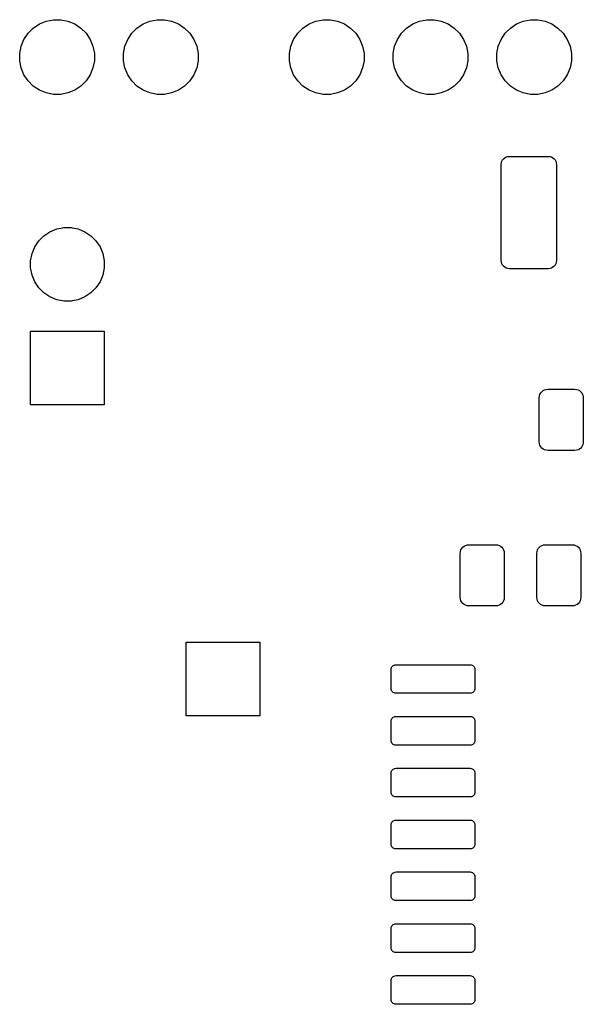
# Model space of a CAD drawing. Extents: x 4.66 to 8.46, y -5.32 to -3.29.
# Tile 5 of 10: x 6.1 to 6.65, y -4.26 to -3.31. Entities that reach past the tile are written whole.
import ezdxf

# ---------------------------------------------------------------- set-up
doc = ezdxf.new("R2010")
doc.units = 0
doc.header["$MEASUREMENT"] = 0
doc.layers.add('BLACK', color=7, linetype='CONTINUOUS')

msp = doc.modelspace()

# ---------------------------------------------------------------- linework, layer by layer
at = {"layer": 'BLACK', "linetype": 'CONTINUOUS'}
for p, q in [((6.1295, -3.31538), (6.13645, -3.31399)), ((6.13645, -3.31399), (6.14355, -3.31399)), ((6.14355, -3.31399), (6.1505, -3.31538)), ((6.2295, -3.31538), (6.23645, -3.31399)), ((6.23645, -3.31399), (6.24355, -3.31399)), ((6.24355, -3.31399), (6.2505, -3.31538)), ((6.3895, -3.31538), (6.39645, -3.31399)), ((6.39645, -3.31399), (6.40355, -3.31399)), ((6.40355, -3.31399), (6.4105, -3.31538)), ((6.4895, -3.31538), (6.49645, -3.31399)), ((6.49645, -3.31399), (6.50355, -3.31399)), ((6.50355, -3.31399), (6.5105, -3.31538)), ((6.5895, -3.31538), (6.59645, -3.31399)), ((6.59645, -3.31399), (6.60355, -3.31399)), ((6.60355, -3.31399), (6.6105, -3.31538)), ((6.11203, -3.32705), (6.11705, -3.32203)), ((6.11705, -3.32203), (6.12294, -3.31809)), ((6.12294, -3.31809), (6.1295, -3.31538)), ((6.1505, -3.31538), (6.15706, -3.31809)), ((6.15706, -3.31809), (6.16295, -3.32203)), ((6.16295, -3.32203), (6.16797, -3.32705)), ((6.21203, -3.32705), (6.21705, -3.32203)), ((6.21705, -3.32203), (6.22294, -3.31809)), ((6.22294, -3.31809), (6.2295, -3.31538)), ((6.2505, -3.31538), (6.25706, -3.31809)), ((6.25706, -3.31809), (6.26295, -3.32203)), ((6.26295, -3.32203), (6.26797, -3.32705)), ((6.37203, -3.32705), (6.37705, -3.32203)), ((6.37705, -3.32203), (6.38294, -3.31809)), ((6.38294, -3.31809), (6.3895, -3.31538)), ((6.4105, -3.31538), (6.41706, -3.31809)), ((6.41706, -3.31809), (6.42295, -3.32203)), ((6.42295, -3.32203), (6.42797, -3.32705)), ((6.47203, -3.32705), (6.47705, -3.32203)), ((6.47705, -3.32203), (6.48294, -3.31809)), ((6.48294, -3.31809), (6.4895, -3.31538)), ((6.5105, -3.31538), (6.51706, -3.31809)), ((6.51706, -3.31809), (6.52295, -3.32203)), ((6.52295, -3.32203), (6.52797, -3.32705)), ((6.57203, -3.32705), (6.57705, -3.32203)), ((6.57705, -3.32203), (6.58294, -3.31809)), ((6.58294, -3.31809), (6.5895, -3.31538)), ((6.6105, -3.31538), (6.61706, -3.31809)), ((6.61706, -3.31809), (6.62295, -3.32203)), ((6.62295, -3.32203), (6.62797, -3.32705)), ((6.10538, -3.3395), (6.10809, -3.33294)), ((6.10809, -3.33294), (6.11203, -3.32705)), ((6.16797, -3.32705), (6.17191, -3.33294)), ((6.17191, -3.33294), (6.17462, -3.3395)), ((6.20538, -3.3395), (6.20809, -3.33294)), ((6.20809, -3.33294), (6.21203, -3.32705)), ((6.26797, -3.32705), (6.27191, -3.33294)), ((6.27191, -3.33294), (6.27462, -3.3395)), ((6.36538, -3.3395), (6.36809, -3.33294)), ((6.36809, -3.33294), (6.37203, -3.32705)), ((6.42797, -3.32705), (6.43191, -3.33294)), ((6.43191, -3.33294), (6.43462, -3.3395)), ((6.46538, -3.3395), (6.46809, -3.33294)), ((6.46809, -3.33294), (6.47203, -3.32705)), ((6.52797, -3.32705), (6.53191, -3.33294)), ((6.53191, -3.33294), (6.53462, -3.3395)), ((6.56538, -3.3395), (6.56809, -3.33294)), ((6.56809, -3.33294), (6.57203, -3.32705)), ((6.62797, -3.32705), (6.63191, -3.33294)), ((6.63191, -3.33294), (6.63462, -3.3395)), ((6.10399, -3.34645), (6.10538, -3.3395)), ((6.17462, -3.3395), (6.17601, -3.34645)), ((6.20399, -3.34645), (6.20538, -3.3395)), ((6.27462, -3.3395), (6.27601, -3.34645)), ((6.36399, -3.34645), (6.36538, -3.3395)), ((6.43462, -3.3395), (6.43601, -3.34645)), ((6.46399, -3.34645), (6.46538, -3.3395)), ((6.53462, -3.3395), (6.53601, -3.34645)), ((6.56399, -3.34645), (6.56538, -3.3395)), ((6.63462, -3.3395), (6.63601, -3.34645)), ((6.10399, -3.35355), (6.10399, -3.34645)), ((6.17601, -3.34645), (6.17601, -3.35355)), ((6.20399, -3.35355), (6.20399, -3.34645)), ((6.27601, -3.34645), (6.27601, -3.35355)), ((6.36399, -3.35355), (6.36399, -3.34645)), ((6.43601, -3.34645), (6.43601, -3.35355)), ((6.46399, -3.35355), (6.46399, -3.34645)), ((6.53601, -3.34645), (6.53601, -3.35355)), ((6.56399, -3.35355), (6.56399, -3.34645)), ((6.63601, -3.34645), (6.63601, -3.35355)), ((6.10538, -3.3605), (6.10399, -3.35355)), ((6.10809, -3.36706), (6.10538, -3.3605)), ((6.17462, -3.3605), (6.17191, -3.36706)), ((6.17601, -3.35355), (6.17462, -3.3605)), ((6.20538, -3.3605), (6.20399, -3.35355)), ((6.20809, -3.36706), (6.20538, -3.3605)), ((6.27462, -3.3605), (6.27191, -3.36706)), ((6.27601, -3.35355), (6.27462, -3.3605)), ((6.36538, -3.3605), (6.36399, -3.35355)), ((6.36809, -3.36706), (6.36538, -3.3605)), ((6.43462, -3.3605), (6.43191, -3.36706)), ((6.43601, -3.35355), (6.43462, -3.3605)), ((6.46538, -3.3605), (6.46399, -3.35355)), ((6.46809, -3.36706), (6.46538, -3.3605)), ((6.53462, -3.3605), (6.53191, -3.36706)), ((6.53601, -3.35355), (6.53462, -3.3605)), ((6.56538, -3.3605), (6.56399, -3.35355)), ((6.56809, -3.36706), (6.56538, -3.3605)), ((6.63462, -3.3605), (6.63191, -3.36706)), ((6.63601, -3.35355), (6.63462, -3.3605)), ((6.11203, -3.37295), (6.10809, -3.36706)), ((6.17191, -3.36706), (6.16797, -3.37295)), ((6.21203, -3.37295), (6.20809, -3.36706)), ((6.27191, -3.36706), (6.26797, -3.37295)), ((6.37203, -3.37295), (6.36809, -3.36706)), ((6.43191, -3.36706), (6.42797, -3.37295)), ((6.47203, -3.37295), (6.46809, -3.36706)), ((6.53191, -3.36706), (6.52797, -3.37295)), ((6.57203, -3.37295), (6.56809, -3.36706)), ((6.63191, -3.36706), (6.62797, -3.37295)), ((6.11705, -3.37797), (6.11203, -3.37295)), ((6.12294, -3.38191), (6.11705, -3.37797)), ((6.16295, -3.37797), (6.15706, -3.38191)), ((6.16797, -3.37295), (6.16295, -3.37797)), ((6.21705, -3.37797), (6.21203, -3.37295)), ((6.22294, -3.38191), (6.21705, -3.37797)), ((6.26295, -3.37797), (6.25706, -3.38191)), ((6.26797, -3.37295), (6.26295, -3.37797)), ((6.37705, -3.37797), (6.37203, -3.37295)), ((6.38294, -3.38191), (6.37705, -3.37797)), ((6.42295, -3.37797), (6.41706, -3.38191)), ((6.42797, -3.37295), (6.42295, -3.37797)), ((6.47705, -3.37797), (6.47203, -3.37295)), ((6.48294, -3.38191), (6.47705, -3.37797)), ((6.52295, -3.37797), (6.51706, -3.38191)), ((6.52797, -3.37295), (6.52295, -3.37797)), ((6.57705, -3.37797), (6.57203, -3.37295)), ((6.58294, -3.38191), (6.57705, -3.37797)), ((6.62295, -3.37797), (6.61706, -3.38191)), ((6.62797, -3.37295), (6.62295, -3.37797)), ((6.1295, -3.38462), (6.12294, -3.38191)), ((6.13645, -3.38601), (6.1295, -3.38462)), ((6.14355, -3.38601), (6.13645, -3.38601)), ((6.1505, -3.38462), (6.14355, -3.38601)), ((6.15706, -3.38191), (6.1505, -3.38462)), ((6.2295, -3.38462), (6.22294, -3.38191)), ((6.23645, -3.38601), (6.2295, -3.38462)), ((6.24355, -3.38601), (6.23645, -3.38601)), ((6.2505, -3.38462), (6.24355, -3.38601)), ((6.25706, -3.38191), (6.2505, -3.38462)), ((6.3895, -3.38462), (6.38294, -3.38191)), ((6.39645, -3.38601), (6.3895, -3.38462)), ((6.40355, -3.38601), (6.39645, -3.38601)), ((6.4105, -3.38462), (6.40355, -3.38601)), ((6.41706, -3.38191), (6.4105, -3.38462)), ((6.4895, -3.38462), (6.48294, -3.38191)), ((6.49645, -3.38601), (6.4895, -3.38462)), ((6.50355, -3.38601), (6.49645, -3.38601)), ((6.5105, -3.38462), (6.50355, -3.38601)), ((6.51706, -3.38191), (6.5105, -3.38462)), ((6.5895, -3.38462), (6.58294, -3.38191)), ((6.59645, -3.38601), (6.5895, -3.38462)), ((6.60355, -3.38601), (6.59645, -3.38601)), ((6.6105, -3.38462), (6.60355, -3.38601)), ((6.61706, -3.38191), (6.6105, -3.38462)), ((6.57054, -3.4481), (6.5717, -3.44714)), ((6.5717, -3.44714), (6.57303, -3.44643)), ((6.57303, -3.44643), (6.57446, -3.446)), ((6.57446, -3.446), (6.5762, -3.44583)), ((6.5762, -3.44583), (6.61356, -3.44583)), ((6.61356, -3.44583), (6.6153, -3.446)), ((6.6153, -3.446), (6.61674, -3.44643)), ((6.61674, -3.44643), (6.61806, -3.44714)), ((6.61806, -3.44714), (6.61923, -3.4481)), ((6.56827, -3.45376), (6.56844, -3.45202)), ((6.56827, -3.54624), (6.56827, -3.45376)), ((6.56844, -3.45202), (6.56888, -3.45058)), ((6.56888, -3.45058), (6.56958, -3.44926)), ((6.56958, -3.44926), (6.57054, -3.4481)), ((6.61923, -3.4481), (6.62018, -3.44926)), ((6.62018, -3.44926), (6.62089, -3.45058)), ((6.62089, -3.45058), (6.62132, -3.45202)), ((6.62132, -3.45202), (6.6215, -3.45376)), ((6.6215, -3.45376), (6.6215, -3.54624)), ((6.12245, -3.52739), (6.12739, -3.52245)), ((6.12739, -3.52245), (6.1332, -3.51856)), ((6.1332, -3.51856), (6.13965, -3.51589)), ((6.13965, -3.51589), (6.14553, -3.51472)), ((6.14553, -3.51472), (6.14651, -3.51453)), ((6.14651, -3.51453), (6.15349, -3.51453)), ((6.15349, -3.51453), (6.15447, -3.51472)), ((6.15447, -3.51472), (6.16035, -3.51589)), ((6.16035, -3.51589), (6.1668, -3.51856)), ((6.1668, -3.51856), (6.17261, -3.52245)), ((6.17261, -3.52245), (6.17755, -3.52739)), ((6.11589, -3.53965), (6.11856, -3.5332)), ((6.11856, -3.5332), (6.12245, -3.52739)), ((6.17755, -3.52739), (6.18144, -3.5332)), ((6.18144, -3.5332), (6.18411, -3.53965)), ((6.11453, -3.54651), (6.11589, -3.53965)), ((6.18411, -3.53965), (6.18547, -3.54651)), ((6.11453, -3.55349), (6.11453, -3.54651)), ((6.18547, -3.54651), (6.18547, -3.55349)), ((6.56844, -3.54798), (6.56827, -3.54624)), ((6.56888, -3.54942), (6.56844, -3.54798)), ((6.56958, -3.55074), (6.56888, -3.54942)), ((6.57054, -3.5519), (6.56958, -3.55074)), ((6.5717, -3.55286), (6.57054, -3.5519)), ((6.61923, -3.5519), (6.61806, -3.55286)), ((6.62018, -3.55074), (6.61923, -3.5519)), ((6.62089, -3.54942), (6.62018, -3.55074)), ((6.62132, -3.54798), (6.62089, -3.54942)), ((6.6215, -3.54624), (6.62132, -3.54798)), ((6.11589, -3.56035), (6.11453, -3.55349)), ((6.11856, -3.5668), (6.11589, -3.56035)), ((6.18411, -3.56035), (6.18144, -3.5668)), ((6.18547, -3.55349), (6.18411, -3.56035)), ((6.57303, -3.55357), (6.5717, -3.55286)), ((6.57446, -3.554), (6.57303, -3.55357)), ((6.5762, -3.55417), (6.57446, -3.554)), ((6.61356, -3.55417), (6.5762, -3.55417)), ((6.6153, -3.554), (6.61356, -3.55417)), ((6.61674, -3.55357), (6.6153, -3.554)), ((6.61806, -3.55286), (6.61674, -3.55357)), ((6.12245, -3.57261), (6.11856, -3.5668)), ((6.18144, -3.5668), (6.17755, -3.57261)), ((6.12739, -3.57755), (6.12245, -3.57261)), ((6.1332, -3.58144), (6.12739, -3.57755)), ((6.17261, -3.57755), (6.1668, -3.58144)), ((6.17755, -3.57261), (6.17261, -3.57755)), ((6.13965, -3.58411), (6.1332, -3.58144)), ((6.1453, -3.58523), (6.13965, -3.58411)), ((6.14651, -3.58547), (6.1453, -3.58523)), ((6.15349, -3.58547), (6.14651, -3.58547)), ((6.1547, -3.58523), (6.15349, -3.58547)), ((6.16035, -3.58411), (6.1547, -3.58523)), ((6.1668, -3.58144), (6.16035, -3.58411)), ((6.11453, -3.68547), (6.11453, -3.61453)), ((6.11453, -3.61453), (6.18547, -3.61453)), ((6.18547, -3.61453), (6.18547, -3.68547)), ((6.60516, -3.67699), (6.60562, -3.67547)), ((6.60562, -3.67547), (6.60637, -3.67406)), ((6.60637, -3.67406), (6.60738, -3.67283)), ((6.60738, -3.67283), (6.60861, -3.67182)), ((6.60861, -3.67182), (6.61001, -3.67107)), ((6.61001, -3.67107), (6.61154, -3.67061)), ((6.61154, -3.67061), (6.61336, -3.67043)), ((6.61336, -3.67043), (6.639, -3.67043)), ((6.639, -3.67043), (6.64083, -3.67061)), ((6.64083, -3.67061), (6.64235, -3.67107)), ((6.64235, -3.67107), (6.64375, -3.67182)), ((6.64375, -3.67182), (6.64498, -3.67283)), ((6.64498, -3.67283), (6.64599, -3.67406)), ((6.64599, -3.67406), (6.64674, -3.67547)), ((6.64674, -3.67547), (6.6472, -3.67699)), ((6.60498, -3.67881), (6.60516, -3.67699)), ((6.60498, -3.72119), (6.60498, -3.67881)), ((6.6472, -3.67699), (6.64738, -3.67881)), ((6.64738, -3.67881), (6.64738, -3.72119)), ((6.18547, -3.68547), (6.11453, -3.68547)), ((6.60516, -3.72301), (6.60498, -3.72119)), ((6.60562, -3.72453), (6.60516, -3.72301)), ((6.6472, -3.72301), (6.64674, -3.72453)), ((6.64738, -3.72119), (6.6472, -3.72301)), ((6.60637, -3.72594), (6.60562, -3.72453)), ((6.60738, -3.72717), (6.60637, -3.72594)), ((6.60861, -3.72818), (6.60738, -3.72717)), ((6.61001, -3.72893), (6.60861, -3.72818)), ((6.61154, -3.72939), (6.61001, -3.72893)), ((6.61336, -3.72957), (6.61154, -3.72939)), ((6.639, -3.72957), (6.61336, -3.72957)), ((6.64083, -3.72939), (6.639, -3.72957)), ((6.64235, -3.72893), (6.64083, -3.72939)), ((6.64375, -3.72818), (6.64235, -3.72893)), ((6.64498, -3.72717), (6.64375, -3.72818)), ((6.64599, -3.72594), (6.64498, -3.72717)), ((6.64674, -3.72453), (6.64599, -3.72594)), ((6.5288, -3.82881), (6.52898, -3.82699)), ((6.52898, -3.82699), (6.52944, -3.82547)), ((6.52944, -3.82547), (6.53019, -3.82406)), ((6.53019, -3.82406), (6.5312, -3.82283)), ((6.5312, -3.82283), (6.53243, -3.82182)), ((6.53243, -3.82182), (6.53383, -3.82107)), ((6.53383, -3.82107), (6.53536, -3.82061)), ((6.53536, -3.82061), (6.53718, -3.82043)), ((6.53718, -3.82043), (6.56282, -3.82043)), ((6.56282, -3.82043), (6.56464, -3.82061)), ((6.56464, -3.82061), (6.56617, -3.82107)), ((6.56617, -3.82107), (6.56757, -3.82182)), ((6.56757, -3.82182), (6.5688, -3.82283)), ((6.5688, -3.82283), (6.56981, -3.82406)), ((6.56981, -3.82406), (6.57056, -3.82547)), ((6.57056, -3.82547), (6.57102, -3.82699)), ((6.57102, -3.82699), (6.5712, -3.82881)), ((6.60262, -3.82881), (6.6028, -3.82699)), ((6.6028, -3.82699), (6.60326, -3.82547)), ((6.60326, -3.82547), (6.60401, -3.82406)), ((6.60401, -3.82406), (6.60502, -3.82283)), ((6.60502, -3.82283), (6.60625, -3.82182)), ((6.60625, -3.82182), (6.60765, -3.82107)), ((6.60765, -3.82107), (6.60917, -3.82061)), ((6.60917, -3.82061), (6.611, -3.82043)), ((6.611, -3.82043), (6.63664, -3.82043)), ((6.63664, -3.82043), (6.63846, -3.82061)), ((6.63846, -3.82061), (6.63999, -3.82107)), ((6.63999, -3.82107), (6.64139, -3.82182)), ((6.64139, -3.82182), (6.64262, -3.82283)), ((6.64262, -3.82283), (6.64363, -3.82406)), ((6.64363, -3.82406), (6.64438, -3.82547)), ((6.64438, -3.82547), (6.64484, -3.82699)), ((6.64484, -3.82699), (6.64502, -3.82881)), ((6.5288, -3.87119), (6.5288, -3.82881)), ((6.5712, -3.82881), (6.5712, -3.87119)), ((6.60262, -3.87119), (6.60262, -3.82881)), ((6.64502, -3.82881), (6.64502, -3.87119)), ((6.52898, -3.87301), (6.5288, -3.87119)), ((6.52944, -3.87453), (6.52898, -3.87301)), ((6.53019, -3.87594), (6.52944, -3.87453)), ((6.57056, -3.87453), (6.56981, -3.87594)), ((6.57102, -3.87301), (6.57056, -3.87453)), ((6.5712, -3.87119), (6.57102, -3.87301)), ((6.6028, -3.87301), (6.60262, -3.87119)), ((6.60326, -3.87453), (6.6028, -3.87301)), ((6.60401, -3.87594), (6.60326, -3.87453)), ((6.64438, -3.87453), (6.64363, -3.87594)), ((6.64484, -3.87301), (6.64438, -3.87453)), ((6.64502, -3.87119), (6.64484, -3.87301)), ((6.5312, -3.87717), (6.53019, -3.87594)), ((6.53243, -3.87818), (6.5312, -3.87717)), ((6.53383, -3.87893), (6.53243, -3.87818)), ((6.53536, -3.87939), (6.53383, -3.87893)), ((6.53718, -3.87957), (6.53536, -3.87939)), ((6.56282, -3.87957), (6.53718, -3.87957)), ((6.56464, -3.87939), (6.56282, -3.87957)), ((6.56617, -3.87893), (6.56464, -3.87939)), ((6.56757, -3.87818), (6.56617, -3.87893)), ((6.5688, -3.87717), (6.56757, -3.87818)), ((6.56981, -3.87594), (6.5688, -3.87717)), ((6.60502, -3.87717), (6.60401, -3.87594)), ((6.60625, -3.87818), (6.60502, -3.87717)), ((6.60765, -3.87893), (6.60625, -3.87818)), ((6.60917, -3.87939), (6.60765, -3.87893)), ((6.611, -3.87957), (6.60917, -3.87939)), ((6.63664, -3.87957), (6.611, -3.87957)), ((6.63846, -3.87939), (6.63664, -3.87957)), ((6.63999, -3.87893), (6.63846, -3.87939)), ((6.64139, -3.87818), (6.63999, -3.87893)), ((6.64262, -3.87717), (6.64139, -3.87818)), ((6.64363, -3.87594), (6.64262, -3.87717)), ((6.26453, -3.98547), (6.26453, -3.91453)), ((6.26453, -3.91453), (6.33547, -3.91453)), ((6.33547, -3.91453), (6.33547, -3.98547)), ((6.46217, -3.94087), (6.46227, -3.93977)), ((6.46217, -3.95913), (6.46217, -3.94087)), ((6.46227, -3.93977), (6.46253, -3.93894)), ((6.46253, -3.93894), (6.46293, -3.93817)), ((6.46293, -3.93817), (6.46349, -3.9375)), ((6.46349, -3.9375), (6.46416, -3.93695)), ((6.46416, -3.93695), (6.46492, -3.93654)), ((6.46492, -3.93654), (6.46575, -3.93629)), ((6.46575, -3.93629), (6.46686, -3.93618)), ((6.46686, -3.93618), (6.53826, -3.93618)), ((6.53826, -3.93618), (6.53937, -3.93629)), ((6.53937, -3.93629), (6.5402, -3.93654)), ((6.5402, -3.93654), (6.54096, -3.93695)), ((6.54096, -3.93695), (6.54163, -3.9375)), ((6.54163, -3.9375), (6.54218, -3.93817)), ((6.54218, -3.93817), (6.54259, -3.93894)), ((6.54259, -3.93894), (6.54284, -3.93977)), ((6.54284, -3.93977), (6.54295, -3.94087)), ((6.54295, -3.94087), (6.54295, -3.95913)), ((6.46227, -3.96023), (6.46217, -3.95913)), ((6.46253, -3.96106), (6.46227, -3.96023)), ((6.54284, -3.96023), (6.54259, -3.96106)), ((6.54295, -3.95913), (6.54284, -3.96023)), ((6.46293, -3.96183), (6.46253, -3.96106)), ((6.46349, -3.9625), (6.46293, -3.96183)), ((6.46416, -3.96305), (6.46349, -3.9625)), ((6.46492, -3.96346), (6.46416, -3.96305)), ((6.46575, -3.96371), (6.46492, -3.96346)), ((6.46686, -3.96382), (6.46575, -3.96371)), ((6.53826, -3.96382), (6.46686, -3.96382)), ((6.53937, -3.96371), (6.53826, -3.96382)), ((6.5402, -3.96346), (6.53937, -3.96371)), ((6.54096, -3.96305), (6.5402, -3.96346)), ((6.54163, -3.9625), (6.54096, -3.96305)), ((6.54218, -3.96183), (6.54163, -3.9625)), ((6.54259, -3.96106), (6.54218, -3.96183)), ((6.33547, -3.98547), (6.26453, -3.98547)), ((6.46227, -3.98977), (6.46253, -3.98894)), ((6.46253, -3.98894), (6.46293, -3.98817)), ((6.46293, -3.98817), (6.46349, -3.9875)), ((6.46349, -3.9875), (6.46416, -3.98695)), ((6.46416, -3.98695), (6.46492, -3.98654)), ((6.46492, -3.98654), (6.46575, -3.98629)), ((6.46575, -3.98629), (6.46686, -3.98618)), ((6.46686, -3.98618), (6.53826, -3.98618)), ((6.53826, -3.98618), (6.53937, -3.98629)), ((6.53937, -3.98629), (6.5402, -3.98654)), ((6.5402, -3.98654), (6.54096, -3.98695)), ((6.54096, -3.98695), (6.54163, -3.9875)), ((6.54163, -3.9875), (6.54218, -3.98817)), ((6.54218, -3.98817), (6.54259, -3.98894)), ((6.54259, -3.98894), (6.54284, -3.98977)), ((6.46217, -3.99087), (6.46227, -3.98977)), ((6.46217, -4.00913), (6.46217, -3.99087)), ((6.54284, -3.98977), (6.54295, -3.99087)), ((6.54295, -3.99087), (6.54295, -4.00913)), ((6.46227, -4.01023), (6.46217, -4.00913)), ((6.46253, -4.01106), (6.46227, -4.01023)), ((6.46293, -4.01183), (6.46253, -4.01106)), ((6.46349, -4.0125), (6.46293, -4.01183)), ((6.46416, -4.01305), (6.46349, -4.0125)), ((6.46492, -4.01346), (6.46416, -4.01305)), ((6.46575, -4.01371), (6.46492, -4.01346)), ((6.46686, -4.01382), (6.46575, -4.01371)), ((6.53826, -4.01382), (6.46686, -4.01382)), ((6.53937, -4.01371), (6.53826, -4.01382)), ((6.5402, -4.01346), (6.53937, -4.01371)), ((6.54096, -4.01305), (6.5402, -4.01346)), ((6.54163, -4.0125), (6.54096, -4.01305)), ((6.54218, -4.01183), (6.54163, -4.0125)), ((6.54259, -4.01106), (6.54218, -4.01183)), ((6.54284, -4.01023), (6.54259, -4.01106)), ((6.54295, -4.00913), (6.54284, -4.01023)), ((6.46416, -4.03695), (6.46492, -4.03654)), ((6.46492, -4.03654), (6.46575, -4.03629)), ((6.46575, -4.03629), (6.46686, -4.03618)), ((6.46686, -4.03618), (6.53826, -4.03618)), ((6.53826, -4.03618), (6.53937, -4.03629)), ((6.53937, -4.03629), (6.5402, -4.03654)), ((6.5402, -4.03654), (6.54096, -4.03695)), ((6.46217, -4.04087), (6.46227, -4.03977)), ((6.46217, -4.05913), (6.46217, -4.04087)), ((6.46227, -4.03977), (6.46253, -4.03894)), ((6.46253, -4.03894), (6.46293, -4.03817)), ((6.46293, -4.03817), (6.46349, -4.0375)), ((6.46349, -4.0375), (6.46416, -4.03695)), ((6.54096, -4.03695), (6.54163, -4.0375)), ((6.54163, -4.0375), (6.54218, -4.03817)), ((6.54218, -4.03817), (6.54259, -4.03894)), ((6.54259, -4.03894), (6.54284, -4.03977)), ((6.54284, -4.03977), (6.54295, -4.04087)), ((6.54295, -4.04087), (6.54295, -4.05913)), ((6.46227, -4.06023), (6.46217, -4.05913)), ((6.46253, -4.06106), (6.46227, -4.06023)), ((6.46293, -4.06183), (6.46253, -4.06106)), ((6.46349, -4.0625), (6.46293, -4.06183)), ((6.46416, -4.06305), (6.46349, -4.0625)), ((6.46492, -4.06346), (6.46416, -4.06305)), ((6.46575, -4.06371), (6.46492, -4.06346)), ((6.46686, -4.06382), (6.46575, -4.06371)), ((6.53826, -4.06382), (6.46686, -4.06382)), ((6.53937, -4.06371), (6.53826, -4.06382)), ((6.5402, -4.06346), (6.53937, -4.06371)), ((6.54096, -4.06305), (6.5402, -4.06346)), ((6.54163, -4.0625), (6.54096, -4.06305)), ((6.54218, -4.06183), (6.54163, -4.0625)), ((6.54259, -4.06106), (6.54218, -4.06183)), ((6.54284, -4.06023), (6.54259, -4.06106)), ((6.54295, -4.05913), (6.54284, -4.06023)), ((6.46217, -4.09087), (6.46227, -4.08977)), ((6.46217, -4.10913), (6.46217, -4.09087)), ((6.46227, -4.08977), (6.46253, -4.08894)), ((6.46253, -4.08894), (6.46293, -4.08817)), ((6.46293, -4.08817), (6.46349, -4.0875)), ((6.46349, -4.0875), (6.46416, -4.08695)), ((6.46416, -4.08695), (6.46492, -4.08654)), ((6.46492, -4.08654), (6.46575, -4.08629)), ((6.46575, -4.08629), (6.46686, -4.08618)), ((6.46686, -4.08618), (6.53826, -4.08618)), ((6.53826, -4.08618), (6.53937, -4.08629)), ((6.53937, -4.08629), (6.5402, -4.08654)), ((6.5402, -4.08654), (6.54096, -4.08695)), ((6.54096, -4.08695), (6.54163, -4.0875)), ((6.54163, -4.0875), (6.54218, -4.08817)), ((6.54218, -4.08817), (6.54259, -4.08894)), ((6.54259, -4.08894), (6.54284, -4.08977)), ((6.54284, -4.08977), (6.54295, -4.09087)), ((6.54295, -4.09087), (6.54295, -4.10913)), ((6.46227, -4.11023), (6.46217, -4.10913)), ((6.46253, -4.11106), (6.46227, -4.11023)), ((6.46293, -4.11183), (6.46253, -4.11106)), ((6.46349, -4.1125), (6.46293, -4.11183)), ((6.46416, -4.11305), (6.46349, -4.1125)), ((6.54163, -4.1125), (6.54096, -4.11305)), ((6.54218, -4.11183), (6.54163, -4.1125)), ((6.54259, -4.11106), (6.54218, -4.11183)), ((6.54284, -4.11023), (6.54259, -4.11106)), ((6.54295, -4.10913), (6.54284, -4.11023)), ((6.46492, -4.11346), (6.46416, -4.11305)), ((6.46575, -4.11371), (6.46492, -4.11346)), ((6.46686, -4.11382), (6.46575, -4.11371)), ((6.53826, -4.11382), (6.46686, -4.11382)), ((6.53937, -4.11371), (6.53826, -4.11382)), ((6.5402, -4.11346), (6.53937, -4.11371)), ((6.54096, -4.11305), (6.5402, -4.11346)), ((6.46217, -4.14087), (6.46227, -4.13977)), ((6.46217, -4.15913), (6.46217, -4.14087)), ((6.46227, -4.13977), (6.46253, -4.13894)), ((6.46253, -4.13894), (6.46293, -4.13817)), ((6.46293, -4.13817), (6.46349, -4.1375)), ((6.46349, -4.1375), (6.46416, -4.13695)), ((6.46416, -4.13695), (6.46492, -4.13654)), ((6.46492, -4.13654), (6.46575, -4.13629)), ((6.46575, -4.13629), (6.46686, -4.13618)), ((6.46686, -4.13618), (6.53826, -4.13618)), ((6.53826, -4.13618), (6.53937, -4.13629)), ((6.53937, -4.13629), (6.5402, -4.13654)), ((6.5402, -4.13654), (6.54096, -4.13695)), ((6.54096, -4.13695), (6.54163, -4.1375)), ((6.54163, -4.1375), (6.54218, -4.13817)), ((6.54218, -4.13817), (6.54259, -4.13894)), ((6.54259, -4.13894), (6.54284, -4.13977)), ((6.54284, -4.13977), (6.54295, -4.14087)), ((6.54295, -4.14087), (6.54295, -4.15913)), ((6.46227, -4.16023), (6.46217, -4.15913)), ((6.46253, -4.16106), (6.46227, -4.16023)), ((6.54284, -4.16023), (6.54259, -4.16106)), ((6.54295, -4.15913), (6.54284, -4.16023)), ((6.46293, -4.16183), (6.46253, -4.16106)), ((6.46349, -4.1625), (6.46293, -4.16183)), ((6.46416, -4.16305), (6.46349, -4.1625)), ((6.46492, -4.16346), (6.46416, -4.16305)), ((6.46575, -4.16371), (6.46492, -4.16346)), ((6.46686, -4.16382), (6.46575, -4.16371)), ((6.53826, -4.16382), (6.46686, -4.16382)), ((6.53937, -4.16371), (6.53826, -4.16382)), ((6.5402, -4.16346), (6.53937, -4.16371)), ((6.54096, -4.16305), (6.5402, -4.16346)), ((6.54163, -4.1625), (6.54096, -4.16305)), ((6.54218, -4.16183), (6.54163, -4.1625)), ((6.54259, -4.16106), (6.54218, -4.16183)), ((6.46253, -4.18894), (6.46293, -4.18817)), ((6.46293, -4.18817), (6.46349, -4.1875)), ((6.46349, -4.1875), (6.46416, -4.18695)), ((6.46416, -4.18695), (6.46492, -4.18654)), ((6.46492, -4.18654), (6.46575, -4.18629)), ((6.46575, -4.18629), (6.46686, -4.18618)), ((6.46686, -4.18618), (6.53826, -4.18618)), ((6.53826, -4.18618), (6.53937, -4.18629)), ((6.53937, -4.18629), (6.5402, -4.18654)), ((6.5402, -4.18654), (6.54096, -4.18695)), ((6.54096, -4.18695), (6.54163, -4.1875)), ((6.54163, -4.1875), (6.54218, -4.18817)), ((6.54218, -4.18817), (6.54259, -4.18894)), ((6.46217, -4.19087), (6.46227, -4.18977)), ((6.46217, -4.20913), (6.46217, -4.19087)), ((6.46227, -4.18977), (6.46253, -4.18894)), ((6.54259, -4.18894), (6.54284, -4.18977)), ((6.54284, -4.18977), (6.54295, -4.19087)), ((6.54295, -4.19087), (6.54295, -4.20913)), ((6.46227, -4.21023), (6.46217, -4.20913)), ((6.46253, -4.21106), (6.46227, -4.21023)), ((6.46293, -4.21183), (6.46253, -4.21106)), ((6.46349, -4.2125), (6.46293, -4.21183)), ((6.46416, -4.21305), (6.46349, -4.2125)), ((6.46492, -4.21346), (6.46416, -4.21305)), ((6.46575, -4.21371), (6.46492, -4.21346)), ((6.46686, -4.21382), (6.46575, -4.21371)), ((6.53826, -4.21382), (6.46686, -4.21382)), ((6.53937, -4.21371), (6.53826, -4.21382)), ((6.5402, -4.21346), (6.53937, -4.21371)), ((6.54096, -4.21305), (6.5402, -4.21346)), ((6.54163, -4.2125), (6.54096, -4.21305)), ((6.54218, -4.21183), (6.54163, -4.2125)), ((6.54259, -4.21106), (6.54218, -4.21183)), ((6.54284, -4.21023), (6.54259, -4.21106)), ((6.54295, -4.20913), (6.54284, -4.21023)), ((6.46575, -4.23629), (6.46686, -4.23618)), ((6.46686, -4.23618), (6.53826, -4.23618)), ((6.53826, -4.23618), (6.53937, -4.23629)), ((6.46217, -4.24087), (6.46227, -4.23977)), ((6.46217, -4.25913), (6.46217, -4.24087)), ((6.46227, -4.23977), (6.46253, -4.23894)), ((6.46253, -4.23894), (6.46293, -4.23817)), ((6.46293, -4.23817), (6.46349, -4.2375)), ((6.46349, -4.2375), (6.46416, -4.23695)), ((6.46416, -4.23695), (6.46492, -4.23654)), ((6.46492, -4.23654), (6.46575, -4.23629)), ((6.53937, -4.23629), (6.5402, -4.23654)), ((6.5402, -4.23654), (6.54096, -4.23695)), ((6.54096, -4.23695), (6.54163, -4.2375)), ((6.54163, -4.2375), (6.54218, -4.23817)), ((6.54218, -4.23817), (6.54259, -4.23894)), ((6.54259, -4.23894), (6.54284, -4.23977)), ((6.54284, -4.23977), (6.54295, -4.24087)), ((6.54295, -4.24087), (6.54295, -4.25913)), ((6.46227, -4.26023), (6.46217, -4.25913)), ((6.46253, -4.26106), (6.46227, -4.26023)), ((6.46293, -4.26183), (6.46253, -4.26106)), ((6.46349, -4.2625), (6.46293, -4.26183)), ((6.46416, -4.26305), (6.46349, -4.2625)), ((6.46492, -4.26346), (6.46416, -4.26305)), ((6.46575, -4.26371), (6.46492, -4.26346)), ((6.46686, -4.26382), (6.46575, -4.26371)), ((6.53826, -4.26382), (6.46686, -4.26382)), ((6.53937, -4.26371), (6.53826, -4.26382)), ((6.5402, -4.26346), (6.53937, -4.26371)), ((6.54096, -4.26305), (6.5402, -4.26346)), ((6.54163, -4.2625), (6.54096, -4.26305)), ((6.54218, -4.26183), (6.54163, -4.2625)), ((6.54259, -4.26106), (6.54218, -4.26183)), ((6.54284, -4.26023), (6.54259, -4.26106)), ((6.54295, -4.25913), (6.54284, -4.26023))]:
    msp.add_line(p, q, dxfattribs=at)

doc.saveas('drawing.dxf')
